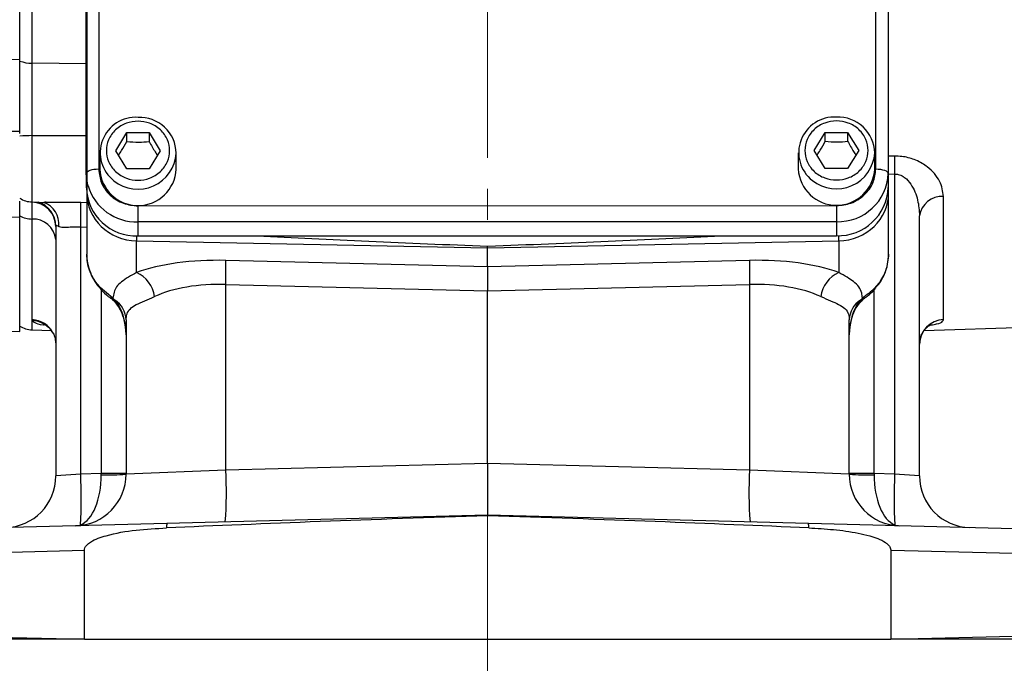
# Model space of a CAD drawing. Header units: inches. Extents: x 0.6 to 16.3, y 0.2 to 11.5.
# Tile 3 of 9: x 2.4 to 5.6, y 4.4 to 6.5. Entities that reach past the tile are written whole.
import ezdxf

# ---------------------------------------------------------------- set-up
doc = ezdxf.new("R2010")
doc.units = ezdxf.units.IN
doc.header["$MEASUREMENT"] = 0
doc.linetypes.add('CENTERX2', pattern=[0.8, 0.5, -0.1, 0.1, -0.1])
doc.styles.add('SLDTEXTSTYLE0', font='TXT', dxfattribs={"width": 0.75})
doc.dimstyles.new('SLDDIMSTYLE5', dxfattribs={"dimtxt": 0.137795, "dimasz": 0.14, "dimexe": 0, "dimexo": 0.0625, "dimgap": 0.034449, "dimtad": 0, "dimdec": 1, "dimlfac": 1.5, "dimrnd": 1e-09, "dimzin": 4, "dimdsep": 46, "dimtxsty": 'SLDTEXTSTYLE0', "dimblk1": 'CLOSED', "dimblk2": 'CLOSED', "dimsah": 1, "dimcen": 0.09, "dimadec": 0, "dimazin": 1, "dimtfac": 1, "dimtdec": 1, "dimtofl": 0, "dimtmove": 0, "dimatfit": 3, "dimldrblk": 'CLOSED', "dimfxl": 0, "dimfrac": 2, "dimtolj": 1, "dimtzin": 12, "dimarcsym": 0})

# ---------------------------------------------------------------- blocks, each defined once
blk = doc.blocks.new('_Closed')
at = {"color": 0, "linetype": 'ByBlock', "lineweight": -2}
for p, q in [((-1, 0.166667), (0, 0)), ((-1, 0.166667), (-1, -0.166667)), ((0, 0), (-1, -0.166667)), ((0, 0), (-1, 0))]:
    blk.add_line(p, q, dxfattribs=at)
blk = doc.blocks.new('_D_10')
at = {"color": 7, "linetype": 'Continuous', "lineweight": 0}
for p, q in [((1.6027, 4.4918), (1.6027, 4.0737)), ((6.2693, 4.4918), (6.2693, 4.0737)), ((5.2579, 4.3116), (5.2159, 4.3116)), ((5.2159, 4.3116), (5.2159, 4.0928)), ((5.5634, 4.3116), (5.6053, 4.3116)), ((5.6053, 4.3116), (5.6053, 4.0928)), ((1.6027, 4.1131), (5.0951, 4.1131)), ((6.2693, 4.1131), (5.7262, 4.1131)), ((5.2159, 4.0928), (5.2579, 4.0928)), ((5.6053, 4.0928), (5.5634, 4.0928))]:
    blk.add_line(p, q, dxfattribs=at)
at = {"color": 7, "linetype": 'Continuous', "lineweight": 18, "xscale": 0.14, "yscale": 0.14, "rotation": 180.0000000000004}
blk.add_blockref('_Closed', (1.6027, 4.1131, 0.0023), dxfattribs=at)
at = {"color": 7, "linetype": 'Continuous', "lineweight": 18, "xscale": 0.14, "yscale": 0.14}
blk.add_blockref('_Closed', (6.2693, 4.1131, 0.0023), dxfattribs=at)
at = {"color": 7, "linetype": 'Continuous', "lineweight": 18, "char_height": 0.1378, "attachment_point": 1, "style": 'SLDTEXTSTYLE0'}
for s, insert in [('178', (5.2579, 4.2704)), ('7.0', (5.2834, 4.0643))]:
    blk.add_mtext(s, dxfattribs=dict(at, insert=insert))

msp = doc.modelspace()

# ---------------------------------------------------------------- linework, layer by layer
at = {"color": 7, "linetype": 'CENTERX2', "lineweight": 18}
for p, q in [((3.936, 3.66), (3.936, 10.6837)), ((3.936, 4.9053), (3.936, 3.66))]:
    msp.add_line(p, q, dxfattribs=at)
at = {"color": 7, "linetype": 'Continuous', "lineweight": 25}
for p, q in [((2.4263, 6.3767), (2.4263, 8.6657)), ((2.4666, 6.3646), (2.4666, 8.6484)), ((2.681, 6.9564), (2.6813, 6.0228)), ((5.188, 6.0237), (5.1876, 6.9572)), ((2.6413, 6.0085), (2.641, 6.942)), ((5.2276, 6.9429), (5.228, 6.0093)), ((2.641, 6.8966), (2.6413, 5.9631)), ((2.6427, 6.8905), (2.6427, 5.9462)), ((5.2293, 5.9462), (5.2293, 6.8905)), ((2.2583, 6.3784), (2.4263, 6.3767)), ((2.4263, 6.3717), (2.4263, 6.3767)), ((2.2583, 6.1451), (2.4263, 6.1451)), ((2.736, 6.0826), (2.772, 6.1408)), ((2.772, 6.1408), (2.844, 6.1408)), ((2.772, 6.1121), (2.772, 6.1408)), ((2.844, 6.1408), (2.88, 6.0826)), ((2.844, 6.1408), (2.844, 6.1121)), ((4.9893, 6.0833), (5.0253, 6.1416)), ((5.0253, 6.1416), (5.0973, 6.1416)), ((5.0253, 6.1129), (5.0253, 6.1416)), ((5.0973, 6.1416), (5.1333, 6.0833)), ((5.0973, 6.1416), (5.0973, 6.1129)), ((2.6847, 6.0749), (2.6847, 6.0228)), ((2.772, 6.0244), (2.736, 6.0826)), ((2.88, 6.0826), (2.844, 6.0244)), ((2.9313, 6.0228), (2.9313, 6.0749)), ((4.938, 6.0757), (4.938, 6.0236)), ((5.0253, 6.0251), (4.9893, 6.0833)), ((5.1333, 6.0833), (5.0973, 6.0251)), ((5.1847, 6.0236), (5.1847, 6.0757)), ((2.6413, 6.0085), (2.6413, 5.9631)), ((2.844, 6.0244), (2.772, 6.0244)), ((5.0973, 6.0251), (5.0253, 6.0251)), ((5.228, 6.0093), (5.228, 5.9639)), ((5.2489, 6.0076), (5.2489, 5.0398)), ((2.6427, 5.9435), (2.6427, 5.842)), ((5.2293, 5.842), (5.2293, 5.9462)), ((2.4666, 5.9172), (2.5113, 5.9156)), ((2.5113, 5.9161), (2.5064, 5.9164)), ((5.4066, 5.5377), (5.4066, 5.9348)), ((2.8081, 5.9046), (5.0614, 5.9054)), ((2.2583, 5.8738), (2.4263, 5.8679)), ((2.4263, 5.8679), (2.4263, 5.8724)), ((2.4263, 5.4993), (2.4263, 5.8679)), ((2.466, 5.8621), (2.466, 5.5376)), ((5.0614, 5.8537), (2.8081, 5.8529)), ((2.8081, 5.8075), (2.8081, 5.8529)), ((5.0614, 5.8537), (5.0614, 5.8083)), ((5.3293, 5.0335), (5.3293, 5.872)), ((2.5427, 5.8381), (2.5431, 5.8402)), ((2.5427, 5.8381), (2.5427, 5.0335)), ((2.6231, 5.0398), (2.6231, 5.8369)), ((2.6427, 5.842), (2.6427, 5.7485)), ((5.2293, 5.7485), (5.2293, 5.842)), ((2.8035, 5.7918), (3.936, 5.769)), ((2.8035, 5.6898), (2.8035, 5.7918)), ((2.8081, 5.8075), (5.0614, 5.8083)), ((3.936, 5.769), (5.0685, 5.7918)), ((5.0685, 5.7918), (5.0685, 5.6898)), ((3.936, 5.769), (3.936, 5.7748)), ((3.936, 5.7085), (3.936, 5.769)), ((3.936, 5.7085), (3.091, 5.7288)), ((4.781, 5.7288), (3.936, 5.7085)), ((3.936, 5.7085), (3.936, 5.6307)), ((2.7272, 5.607), (2.686, 5.6414)), ((3.091, 5.651), (3.936, 5.6307)), ((3.091, 5.0521), (3.091, 5.651)), ((3.936, 5.6307), (4.781, 5.651)), ((3.936, 5.0742), (3.936, 5.6307)), ((4.781, 5.651), (4.781, 5.0521)), ((2.7334, 5.6006), (2.7272, 5.607)), ((5.1449, 5.607), (5.1386, 5.6006)), ((2.466, 5.5376), (2.4666, 5.5344)), ((2.7693, 5.5366), (2.7693, 5.0394)), ((5.1027, 5.0394), (5.1027, 5.5366)), ((5.3434, 5.5023), (6.3018, 5.5358)), ((2.2583, 5.5052), (2.4263, 5.4993)), ((2.4666, 5.5045), (2.5285, 5.5023)), ((3.091, 5.0521), (2.7693, 5.0394)), ((3.936, 5.0742), (3.091, 5.0521)), ((3.936, 5.0742), (3.936, 4.9076)), ((4.781, 5.0521), (3.936, 5.0742)), ((5.1027, 5.0394), (4.781, 5.0521)), ((2.6231, 5.0398), (2.5427, 5.0335)), ((2.6889, 5.0415), (2.6231, 5.0398)), ((2.7693, 5.0415), (2.6889, 5.0415)), ((5.1831, 5.0415), (5.1027, 5.0415)), ((5.2489, 5.0398), (5.1831, 5.0415)), ((5.3293, 5.0335), (5.2489, 5.0398)), ((3.936, 4.9076), (2.9011, 4.8805)), ((3.936, 4.9053), (3.936, 4.9076)), ((4.9709, 4.8805), (3.936, 4.9076)), ((2.9011, 4.8805), (1.6806, 4.8486)), ((6.1914, 4.8486), (4.9709, 4.8805)), ((1.6027, 4.7686), (2.6353, 4.794)), ((2.6353, 4.5068), (2.6353, 4.794)), ((5.2367, 4.794), (5.2367, 4.5068)), ((5.2367, 4.794), (6.2693, 4.7686)), ((2.5912, 4.5068), (1.6027, 4.5311)), ((6.2693, 4.5311), (5.2808, 4.5068)), ((2.6353, 4.5068), (2.5912, 4.5068)), ((2.6353, 4.5068), (5.2367, 4.5068)), ((5.2808, 4.5068), (5.2367, 4.5068))]:
    msp.add_line(p, q, dxfattribs=at)
at = {"color": 8, "linetype": 'Continuous', "lineweight": 25}
for p, q in [((2.6412, 6.3628), (2.4666, 6.3646)), ((2.4666, 6.1312), (2.6413, 6.1311)), ((2.4666, 5.9172), (2.4666, 6.1312)), ((5.2489, 6.065), (5.2293, 6.0647)), ((5.2293, 6.0073), (5.2489, 6.0076)), ((2.6427, 5.9147), (2.6231, 5.9153)), ((2.6231, 5.8369), (2.6427, 5.8363)), ((2.6889, 5.6347), (2.6889, 5.0415)), ((5.1831, 5.0415), (5.1831, 5.6349)), ((2.4666, 5.5045), (2.4666, 5.5344))]:
    msp.add_line(p, q, dxfattribs=at)
at = {"color": 7, "linetype": 'Continuous', "lineweight": 25, "flags": 128}
for points in [[(2.6813, 6.0228), (2.6735, 6.0225), (2.666, 6.0217), (2.6591, 6.0204), (2.6531, 6.0186), (2.6481, 6.0164), (2.6444, 6.0139), (2.6421, 6.0112), (2.6413, 6.0085)], [(2.6468, 5.969), (2.6446, 5.9781), (2.6413, 6.0085)], [(5.188, 6.0237), (5.1958, 6.0234), (5.2033, 6.0226), (5.2102, 6.0213), (5.2163, 6.0195), (5.2213, 6.0173), (5.225, 6.0148), (5.2272, 6.0121), (5.228, 6.0093)], [(2.8081, 5.8529), (2.8081, 5.8564), (2.8081, 5.8612), (2.8081, 5.8672), (2.8081, 5.874), (2.8081, 5.8814), (2.8081, 5.8892), (2.8081, 5.897), (2.8081, 5.9046)], [(5.0614, 5.9054), (5.0614, 5.8978), (5.0614, 5.89), (5.0614, 5.8822), (5.0614, 5.8748), (5.0614, 5.8679), (5.0614, 5.862), (5.0614, 5.8572), (5.0614, 5.8537)]]:
    msp.add_lwpolyline(points, dxfattribs=at)
at = {"color": 8, "linetype": 'Continuous', "lineweight": 25, "flags": 128}
for points in [[(2.686, 5.6414), (2.6846, 5.6398), (2.6845, 5.6395)], [(5.186, 5.6414), (5.1874, 5.6398), (5.1875, 5.6395)], [(2.7272, 5.607), (2.7226, 5.6064), (2.7193, 5.6075)], [(5.1449, 5.607), (5.1494, 5.6064), (5.1527, 5.6075)]]:
    msp.add_lwpolyline(points, dxfattribs=at)
at = {"color": 7, "linetype": 'Continuous', "lineweight": 25}
for centre, radius, start, end in [((2.4682, 6.4908), 0.1262, 250.6431, 269.2618), ((2.8007, 6.0758), 0.1145, 86.3215, 232.0661), ((2.8131, 6.0719), 0.1183, 1.4731, 92.4617), ((5.054, 6.0766), 0.1145, 86.3215, 232.0661), ((5.0664, 6.0727), 0.1183, 1.4731, 92.4617), ((2.4676, 5.6066), 0.5246, 90.1194, 94.5154), ((6.9458, 6.0363), 1.6971, 179.0308, 180.9692), ((2.808, 6.0293), 0.1235, 182.9753, 357.0247), ((5.0613, 6.03), 0.1235, 182.9753, 357.0247), ((5.0667, 6.015), 0.1614, 268.1193, 357.988), ((2.8027, 5.9689), 0.1614, 182.0579, 271.9188), ((5.0667, 5.9696), 0.1614, 268.1193, 357.988), ((2.4693, 5.9971), 0.08, 237.4864, 268), ((2.4633, 5.8376), 0.0794, 0.3877, 88.0386), ((1.7763, 5.8761), 0.8477, 357.3474, 2.6526), ((5.401, 5.8627), 0.0723, 85.6248, 172.5959), ((2.4688, 5.9547), 0.0926, 242.7441, 268.3003), ((2.4698, 5.789), 0.0732, 5.8624, 92.9877), ((1.9377, 5.6899), 1.154, 358.0694, 1.9306), ((5.9343, 5.6899), 1.154, 178.0694, 181.9306), ((2.7619, 5.5989), 0.1, 7.5632, 65.4088), ((5.1101, 5.5989), 0.1, 114.5912, 172.4368), ((2.6928, 5.5357), 0.0765, 0.6541, 57.999), ((5.1792, 5.5357), 0.0765, 122.001, 179.3459), ((5.4086, 5.4584), 0.0793, 91.5042, 179.5403), ((2.4693, 5.5845), 0.08, 237.4864, 268), ((1.8953, 4.9792), 1.1979, 355.5123, 3.4878), ((5.9767, 4.9792), 1.1979, 176.5122, 184.4877), ((2.376, 5.0335), 0.1667, 271.5, 0), ((2.6027, 5.0394), 0.1667, 271.5, 0), ((0.8908, 4.9629), 1.734, 357.1282, 2.5429), ((2.7086, 5.8241), 0.787, 268.5721, 274.4279), ((5.2693, 5.0394), 0.1667, 180, 268.5), ((5.1634, 5.8241), 0.787, 265.5721, 271.4279), ((6.9812, 4.9629), 1.734, 177.4571, 182.8718), ((5.496, 5.0335), 0.1667, 180, 268.5), ((2.6289, 4.9163), 0.0408, 261.1732, 281.8268), ((2.9671, 4.8695), 0.0669, 170.4914, 183.0705), ((4.9049, 4.8695), 0.0669, 356.9295, 9.5086), ((5.2431, 4.9163), 0.0408, 258.1732, 278.8268)]:
    msp.add_arc(centre, radius, start, end, dxfattribs=at)
at = {"color": 8, "linetype": 'Continuous', "lineweight": 25}
for centre, radius, start, end in [((2.8076, 6.0825), 0.124, 231.4437, 356.5012), ((5.0609, 6.0833), 0.124, 231.4437, 356.5012), ((2.8036, 6.0168), 0.1639, 196.9375, 271.5513), ((5.2174, 5.946), 0.012, 1.3192, 31.8079), ((2.4625, 5.8393), 0.0806, 0.6871, 73.4791), ((2.4806, 5.8475), 0.072, 353.1399, 70.8546), ((3.0669, 5.8135), 0.2643, 181.2893, 184.7221), ((4.7861, 5.8146), 0.2834, 355.3782, 358.7563), ((2.7313, 5.6093), 0.00892, 230.4577, 283.8638), ((5.1408, 5.6093), 0.00892, 256.1361, 309.5431), ((2.463, 5.4577), 0.08, 26.1006, 87.8769), ((2.4658, 5.4567), 0.0777, 32.6416, 89.4543)]:
    msp.add_arc(centre, radius, start, end, dxfattribs=at)
at = {"color": 7, "linetype": 'Continuous', "lineweight": 25}
for centre, major_axis, ratio, start_param, end_param in [((2.8093, 5.9473), (0.1665, 0.0084), 0.933273, 3.094443, 4.630333), ((5.0627, 5.9473), (0.1665, -0.0084), 0.933273, 4.794445, 6.330335), ((4.3192, 5.836), (2.2923, -0.0747), 0.032567, 4.199576, 4.545488), ((3.5528, 5.836), (2.2923, 0.0747), 0.032567, 4.87929, 5.230248), ((3.1056, 5.5684), (0.4166, -0.0183), 0.383235, 1.622509, 2.398549), ((4.7664, 5.5684), (0.4166, 0.0183), 0.383235, 0.743044, 1.519084), ((3.1027, 5.4906), (0.3332, -0.0202), 0.478472, 1.634733, 2.410774), ((4.7693, 5.4906), (0.3332, 0.0202), 0.478472, 0.730819, 1.506859), ((2.686, 5.4885), (0, 0.1363), 0.611254, 4.712389, 5.678453), ((5.186, 5.4885), (0, 0.1363), 0.611254, 0.604732, 1.570796), ((2.6027, 5.0394), (-0.0044, 0.1666), 0.517444, 3.324308, 4.686209), ((2.686, 5.0416), (-0.0022, 0.1667), 0.017441, 4.686437, 4.711704), ((5.2693, 5.0394), (0.0044, 0.1666), 0.517444, 1.596976, 2.958877), ((5.186, 5.0416), (0.0022, 0.1667), 0.017441, 1.571481, 1.596748), ((4.6626, 4.8466), (-3.0561, -0.08), 0.026168, 4.951764, 5.326342), ((3.2094, 4.8466), (-3.0561, 0.08), 0.026168, 4.098436, 4.473014)]:
    msp.add_ellipse(centre, major_axis=major_axis, ratio=ratio, start_param=start_param, end_param=end_param, dxfattribs=at)
for points, knots in [([(2.4263, 6.1451), (2.4263, 6.1667), (2.4263, 6.2068), (2.4263, 6.2654), (2.4263, 6.3225), (2.4263, 6.3577), (2.4263, 6.3767)], [0, 0, 0, 0, 0.266854, 0.494133, 0.728007, 1, 1, 1, 1]), ([(2.4263, 6.1378), (2.4263, 6.1541), (2.4263, 6.1902), (2.4263, 6.2454), (2.4263, 6.3016), (2.4263, 6.3433), (2.4263, 6.3657), (2.4263, 6.3717)], [0, 0, 0, 0, 0.199616, 0.43929, 0.672198, 0.911862, 1, 1, 1, 1]), ([(2.4666, 6.1312), (2.4665, 6.1513), (2.4664, 6.1922), (2.4663, 6.2529), (2.4664, 6.3119), (2.4665, 6.3469), (2.4666, 6.3646)], [0, 0, 0, 0, 0.245724, 0.500002, 0.745724, 1, 1, 1, 1]), ([(2.808, 6.1778), (2.8208, 6.1765), (2.8406, 6.1746), (2.8643, 6.1627), (2.8807, 6.1504), (2.8939, 6.1351), (2.9062, 6.113), (2.9125, 6.0826), (2.9062, 6.0522), (2.8939, 6.03), (2.8807, 6.0148), (2.8643, 6.0024), (2.8406, 5.9909), (2.808, 5.985), (2.7754, 5.9909), (2.7517, 6.0024), (2.7354, 6.0148), (2.7221, 6.03), (2.7098, 6.0522), (2.7035, 6.0826), (2.7098, 6.113), (2.7221, 6.1351), (2.7354, 6.1504), (2.7517, 6.1627), (2.7754, 6.1746), (2.7952, 6.1765), (2.808, 6.1778)], [0, 0, 0, 0, 0.059864, 0.09209, 0.125, 0.15791, 0.190136, 0.25, 0.309864, 0.34209, 0.375, 0.40791, 0.440136, 0.5, 0.559864, 0.59209, 0.625, 0.65791, 0.690136, 0.75, 0.809864, 0.84209, 0.875, 0.90791, 0.940136, 1, 1, 1, 1]), ([(5.0613, 6.1786), (5.0742, 6.1773), (5.0939, 6.1753), (5.1177, 6.1635), (5.134, 6.1512), (5.1472, 6.1359), (5.1596, 6.1137), (5.1658, 6.0833), (5.1596, 6.0529), (5.1472, 6.0308), (5.134, 6.0155), (5.1177, 6.0032), (5.0939, 5.9917), (5.0613, 5.9858), (5.0288, 5.9917), (5.005, 6.0032), (4.9887, 6.0155), (4.9755, 6.0308), (4.9631, 6.0529), (4.9569, 6.0833), (4.9631, 6.1137), (4.9755, 6.1359), (4.9887, 6.1512), (5.005, 6.1635), (5.0288, 6.1753), (5.0485, 6.1773), (5.0613, 6.1786)], [0, 0, 0, 0, 0.059864, 0.09209, 0.125, 0.15791, 0.190136, 0.25, 0.309864, 0.34209, 0.375, 0.40791, 0.440136, 0.5, 0.559864, 0.59209, 0.625, 0.65791, 0.690136, 0.75, 0.809864, 0.84209, 0.875, 0.90791, 0.940136, 1, 1, 1, 1]), ([(2.7452, 6.0678), (2.7485, 6.0727), (2.7575, 6.0859), (2.7664, 6.1021), (2.772, 6.1121)], [0, 0, 0, 0, 0.376375, 1, 1, 1, 1]), ([(2.772, 6.1121), (2.7849, 6.1111), (2.8089, 6.1091), (2.8329, 6.1112), (2.844, 6.1121)], [0, 0, 0, 0, 0.534747, 1, 1, 1, 1]), ([(2.844, 6.1121), (2.8504, 6.1005), (2.8594, 6.0844), (2.8683, 6.0714), (2.8708, 6.0677)], [0, 0, 0, 0, 0.718831, 1, 1, 1, 1]), ([(4.9985, 6.0685), (5.0019, 6.0735), (5.0108, 6.0867), (5.0198, 6.1028), (5.0253, 6.1129)], [0, 0, 0, 0, 0.376375, 1, 1, 1, 1]), ([(5.0253, 6.1129), (5.0382, 6.1118), (5.0623, 6.1099), (5.0862, 6.1119), (5.0973, 6.1129)], [0, 0, 0, 0, 0.534747, 1, 1, 1, 1]), ([(5.0973, 6.1129), (5.1038, 6.1013), (5.1127, 6.0852), (5.1216, 6.0721), (5.1241, 6.0685)], [0, 0, 0, 0, 0.718831, 1, 1, 1, 1]), ([(5.4066, 5.9348), (5.4042, 5.9515), (5.4005, 5.9768), (5.3783, 6.009), (5.362, 6.0248), (5.3408, 6.0406), (5.3154, 6.0546), (5.2786, 6.0642), (5.2567, 6.0648), (5.2489, 6.065)], [0, 0, 0, 0, 0.281, 0.426315, 0.571417, 0.588222, 0.767187, 0.91801, 1, 1, 1, 1]), ([(2.6813, 6.0228), (2.683, 6.0079), (2.6857, 5.985), (2.7015, 5.9575), (2.7178, 5.9386), (2.7381, 5.9233), (2.7676, 5.9086), (2.7921, 5.9062), (2.8081, 5.9046)], [0, 0, 0, 0, 0.239457, 0.368361, 0.5, 0.631639, 0.760543, 1, 1, 1, 1]), ([(5.0614, 5.9054), (5.0773, 5.9069), (5.1018, 5.9094), (5.1313, 5.9241), (5.1516, 5.9394), (5.1679, 5.9584), (5.1837, 5.9859), (5.1863, 6.0088), (5.188, 6.0237)], [0, 0, 0, 0, 0.239457, 0.368361, 0.5, 0.631639, 0.760543, 1, 1, 1, 1]), ([(5.2489, 6.0076), (5.2529, 6.0073), (5.263, 6.0068), (5.2736, 6.0015), (5.2879, 5.9914), (5.308, 5.9674), (5.3255, 5.9242), (5.3281, 5.8893), (5.3293, 5.872)], [0, 0, 0, 0, 0.0619489, 0.1567452, 0.1850957, 0.353468, 0.6816508, 1, 1, 1, 1]), ([(2.4263, 5.8679), (2.4263, 5.8792), (2.4263, 5.9001), (2.4263, 5.9158), (2.4263, 5.9191), (2.4263, 5.9195)], [0, 0, 0, 0, 0.509317, 0.943102, 1, 1, 1, 1]), ([(2.466, 5.9169), (2.466, 5.912), (2.466, 5.9014), (2.466, 5.8759), (2.466, 5.8621)], [0, 0, 0, 0, 0.460068, 1, 1, 1, 1]), ([(2.5431, 5.8402), (2.5434, 5.8407), (2.5445, 5.8421), (2.5479, 5.8412), (2.5513, 5.8393), (2.5521, 5.8389)], [0, 0, 0, 0, 0.255128, 0.836374, 1, 1, 1, 1]), ([(2.5521, 5.8389), (2.5527, 5.8386), (2.5575, 5.8361), (2.5647, 5.8355), (2.5788, 5.8357), (2.5953, 5.8373), (2.6138, 5.837), (2.6231, 5.8369)], [0, 0, 0, 0, 0.047304, 0.355365, 0.366674, 0.683379, 1, 1, 1, 1]), ([(2.686, 5.6414), (2.6774, 5.6522), (2.6581, 5.6766), (2.6446, 5.7144), (2.6432, 5.7396), (2.6427, 5.7485)], [0, 0, 0, 0, 0.342388, 0.768147, 1, 1, 1, 1]), ([(2.6434, 5.7468), (2.6433, 5.743), (2.6427, 5.7286), (2.6482, 5.704), (2.6599, 5.6747), (2.6726, 5.6531), (2.6824, 5.6426), (2.6849, 5.6399)], [0, 0, 0, 0, 0.099296, 0.369638, 0.637797, 0.906192, 1, 1, 1, 1]), ([(5.187, 5.64), (5.1917, 5.6455), (5.2034, 5.6589), (5.2169, 5.6849), (5.2275, 5.7158), (5.2286, 5.7378), (5.2292, 5.7483)], [0, 0, 0, 0, 0.180668, 0.442803, 0.731848, 1, 1, 1, 1]), ([(2.8035, 5.6898), (2.7945, 5.6847), (2.7751, 5.6739), (2.7536, 5.6596), (2.7328, 5.6397), (2.7294, 5.6198), (2.7272, 5.607)], [0, 0, 0, 0, 0.185606, 0.39549, 0.608382, 1, 1, 1, 1]), ([(5.1449, 5.607), (5.1443, 5.6126), (5.1431, 5.626), (5.1345, 5.6437), (5.1183, 5.6598), (5.0964, 5.6741), (5.0778, 5.6846), (5.0685, 5.6898)], [0, 0, 0, 0, 0.161868, 0.389172, 0.619826, 0.808634, 1, 1, 1, 1]), ([(2.6848, 5.6399), (2.6864, 5.6378), (2.6942, 5.6276), (2.7064, 5.617), (2.717, 5.6093), (2.7194, 5.6076)], [0, 0, 0, 0, 0.162694, 0.813, 1, 1, 1, 1]), ([(5.186, 5.6414), (5.1853, 5.6406), (5.1733, 5.6275), (5.1586, 5.6169), (5.1449, 5.607)], [0, 0, 0, 0, 0.062586, 1, 1, 1, 1]), ([(5.1526, 5.6076), (5.1554, 5.6097), (5.1673, 5.6183), (5.1795, 5.629), (5.1869, 5.639), (5.1874, 5.6398)], [0, 0, 0, 0, 0.2214542, 0.9388293, 1, 1, 1, 1]), ([(2.7193, 5.6072), (2.7199, 5.6068), (2.7233, 5.6049), (2.726, 5.6022), (2.7281, 5.6)], [0, 0, 0, 0, 0.190553, 1, 1, 1, 1]), ([(2.7256, 5.6024), (2.7279, 5.6002), (2.7371, 5.5914), (2.7502, 5.5721), (2.7623, 5.5431), (2.7685, 5.5143), (2.7691, 5.4957), (2.7693, 5.4885)], [0, 0, 0, 0, 0.073962, 0.297966, 0.551133, 0.825537, 1, 1, 1, 1]), ([(2.7693, 5.5366), (2.77, 5.5436), (2.7712, 5.5578), (2.7823, 5.5736), (2.8014, 5.5864), (2.8277, 5.5976), (2.8502, 5.6074), (2.861, 5.6121)], [0, 0, 0, 0, 0.193788, 0.392776, 0.597116, 0.80657, 1, 1, 1, 1]), ([(5.011, 5.6121), (5.0217, 5.6074), (5.0434, 5.598), (5.0698, 5.5868), (5.0899, 5.5737), (5.101, 5.5575), (5.1022, 5.543), (5.1027, 5.5366)], [0, 0, 0, 0, 0.191641, 0.387772, 0.602568, 0.823877, 1, 1, 1, 1]), ([(5.1027, 5.4885), (5.1028, 5.4937), (5.1032, 5.5105), (5.1081, 5.5378), (5.1194, 5.5674), (5.1326, 5.5888), (5.1429, 5.5989), (5.1464, 5.6024)], [0, 0, 0, 0, 0.126185, 0.405, 0.66144, 0.883952, 1, 1, 1, 1]), ([(5.1439, 5.6), (5.1461, 5.6022), (5.1487, 5.6049), (5.1521, 5.6068), (5.1527, 5.6072)], [0, 0, 0, 0, 0.814043, 1, 1, 1, 1]), ([(2.5054, 5.5221), (2.5053, 5.5222), (2.505, 5.5223), (2.51, 5.5201), (2.5191, 5.5134), (2.5276, 5.5053), (2.5309, 5.4986), (2.5316, 5.4971)], [0, 0, 0, 0, 0.127277, 0.370485, 0.62408, 0.915646, 1, 1, 1, 1]), ([(2.5309, 5.4984), (2.5318, 5.4972), (2.5365, 5.491), (2.5412, 5.4785), (2.5417, 5.4673), (2.5419, 5.463)], [0, 0, 0, 0, 0.125335, 0.660535, 1, 1, 1, 1]), ([(5.33, 5.4606), (5.3298, 5.4625), (5.3292, 5.4716), (5.334, 5.4867), (5.3428, 5.5028), (5.353, 5.5136), (5.3616, 5.5197), (5.3667, 5.5222), (5.3668, 5.5222), (5.3668, 5.5222)], [0, 0, 0, 0, 0.057323, 0.271816, 0.457737, 0.622332, 0.766834, 0.901629, 1, 1, 1, 1]), ([(5.3293, 5.0335), (5.3294, 5.029), (5.3295, 5.0246), (5.3295, 5.0268), (5.3295, 5.0268)], [0, 0, 0, 0, 0.999985, 1, 1, 1, 1]), ([(2.6353, 4.794), (2.6356, 4.7966), (2.6364, 4.8023), (2.6433, 4.8119), (2.6647, 4.8284), (2.7192, 4.8466), (2.8016, 4.8609), (2.8673, 4.8642), (2.9003, 4.8659)], [0, 0, 0, 0, 0.027056, 0.060277, 0.120397, 0.308773, 0.65377, 1, 1, 1, 1]), ([(4.9717, 4.8659), (4.9984, 4.8644), (5.0518, 4.8616), (5.1177, 4.8526), (5.1651, 4.8419), (5.1948, 4.8322), (5.2152, 4.8225), (5.2286, 4.8118), (5.2348, 4.8038), (5.2366, 4.7973), (5.2367, 4.7945), (5.2367, 4.794)], [0, 0, 0, 0, 0.280993, 0.561694, 0.696633, 0.791001, 0.890791, 0.930743, 0.971061, 0.994448, 1, 1, 1, 1]), ([(2.5912, 4.5068), (2.54, 4.5068), (2.4414, 4.5068), (2.3033, 4.5068), (2.1762, 4.5068), (2.0586, 4.5068), (1.9523, 4.5068), (1.8582, 4.5068), (1.7773, 4.5068), (1.7112, 4.5068), (1.6602, 4.5068), (1.6276, 4.5068), (1.6096, 4.5068), (1.6075, 4.5068), (1.6065, 4.5068)], [0, 0, 0, 0, 0.092009, 0.1773373, 0.2629381, 0.3482681, 0.433634, 0.5192704, 0.6046383, 0.6904111, 0.7764556, 0.8622299, 0.9311149, 1, 1, 1, 1]), ([(6.2656, 4.5068), (6.2637, 4.5068), (6.2602, 4.5068), (6.2321, 4.5068), (6.1894, 4.5068), (6.1307, 4.5068), (6.0565, 4.5068), (5.9682, 4.5068), (5.8669, 4.5068), (5.7536, 4.5068), (5.6302, 4.5068), (5.5081, 4.5068), (5.3912, 4.5068), (5.3176, 4.5068), (5.2808, 4.5068)], [0, 0, 0, 0, 0.092005, 0.178274, 0.264818, 0.351087, 0.437327, 0.523844, 0.610082, 0.695958, 0.78211, 0.867984, 0.933992, 1, 1, 1, 1])]:
    msp.add_open_spline(points, degree=3, knots=knots, dxfattribs=at)
at = {"color": 8, "linetype": 'Continuous', "lineweight": 25}
for points, knots in [([(2.6231, 5.9153), (2.6053, 5.9157), (2.5706, 5.9164), (2.5315, 5.9147), (2.5151, 5.9158), (2.5113, 5.9161)], [0, 0, 0, 0, 0.4499236, 0.8732535, 1, 1, 1, 1]), ([(5.2293, 5.7485), (5.2276, 5.7316), (5.2242, 5.6978), (5.204, 5.6623), (5.1892, 5.6451), (5.186, 5.6414)], [0, 0, 0, 0, 0.440119, 0.877499, 1, 1, 1, 1]), ([(2.4666, 5.5344), (2.4689, 5.5324), (2.4749, 5.5273), (2.4889, 5.5225), (2.5037, 5.5204), (2.5046, 5.5203)], [0, 0, 0, 0, 0.3829755, 0.9652062, 1, 1, 1, 1]), ([(5.3669, 5.5207), (5.373, 5.5217), (5.3915, 5.5248), (5.4041, 5.5309), (5.4059, 5.5359), (5.4066, 5.5377)], [0, 0, 0, 0, 0.241982, 0.724903, 1, 1, 1, 1])]:
    msp.add_open_spline(points, degree=3, knots=knots, dxfattribs=at)

# ---------------------------------------------------------------- dimensions: what is measured, and where the dimension line sits
at = {"color": 7, "linetype": 'Continuous', "lineweight": 18}
dim = msp.add_linear_dim(base=(6.2693, 4.1131), p1=(1.6027, 4.5311), p2=(6.2693, 4.5311), dimstyle='SLDDIMSTYLE5', dxfattribs=at)
dim.commit()
dim.dimension.update_dxf_attribs({"geometry": '_D_10', "text_midpoint": (5.4106, 4.1131), "dimtype": 160})

doc.saveas('drawing.dxf')
